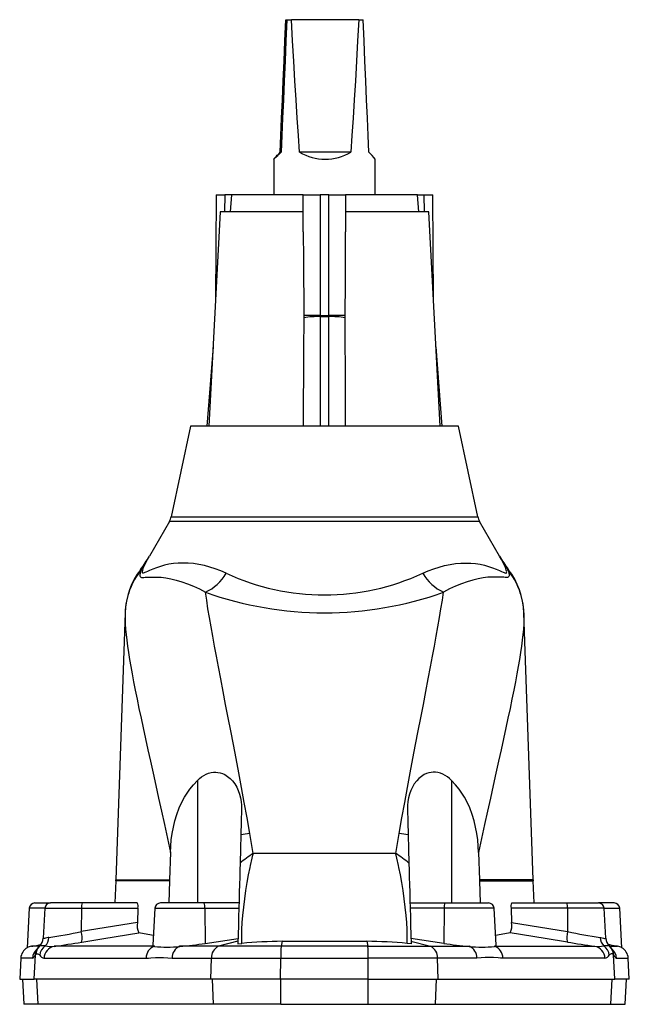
# Model space of a CAD drawing. Extents: x -23 to 894, y -526 to 1012.
# Tile 3 of 4: x 94 to 310, y 663 to 1012. Entities that reach past the tile are written whole.
import ezdxf

# ---------------------------------------------------------------- set-up
doc = ezdxf.new("R2010")
doc.units = 0
doc.layers.get('0').update_dxf_attribs({"linetype": 'CONTINUOUS'})

msp = doc.modelspace()

# ---------------------------------------------------------------- linework, layer by layer
at = {"color": 7, "linetype": 'CONTINUOUS'}
for p, q in [((188.17, 1011.72), (188.55, 1011.72)), ((188.55, 1011.72), (190.17, 1011.72)), ((213.98, 1011.72), (190.17, 1011.72)), ((213.98, 1011.72), (215.55, 1011.72)), ((186.17, 964.72), (186.46, 964.72)), ((211.17, 964.72), (193.05, 964.72)), ((183.86, 962.27), (183.86, 949.62)), ((219.86, 949.62), (219.86, 962.27)), ((163.5, 949.62), (163.22, 912.28)), ((163.5, 949.62), (166.5, 949.62)), ((168.86, 949.62), (166.5, 949.62)), ((168.86, 949.62), (168.44, 943.62)), ((194.36, 949.62), (168.86, 949.62)), ((194.36, 949.62), (200.36, 949.62)), ((194.36, 936.46), (194.36, 949.62)), ((203.36, 949.62), (200.36, 949.62)), ((203.36, 949.62), (209.36, 949.62)), ((209.36, 949.62), (209.36, 936.46)), ((234.86, 949.62), (209.36, 949.62)), ((235.28, 943.62), (234.86, 949.62)), ((234.86, 949.62), (237.22, 949.62)), ((237.22, 949.62), (240.22, 949.62)), ((240.5, 912.28), (240.22, 949.62)), ((164.86, 943.62), (160.88, 867.62)), ((194.36, 943.62), (164.86, 943.62)), ((238.86, 943.62), (209.36, 943.62)), ((242.84, 867.62), (238.86, 943.62)), ((194.52, 906.87), (194.52, 906.04)), ((209.21, 906.04), (209.21, 906.87)), ((162.36, 895.8), (160.22, 867.62)), ((243.5, 867.62), (241.37, 895.8)), ((154.38, 867.62), (147.56, 835.54)), ((249.35, 867.62), (154.38, 867.62)), ((256.16, 835.54), (249.35, 867.62)), ((146.89, 833.79), (139.81, 821.53)), ((263.91, 821.53), (256.84, 833.79)), ((131.2, 801.41), (127.9, 706.83)), ((275.83, 706.83), (272.52, 801.41)), ((172.2, 722.73), (172.2, 722.75)), ((231.52, 722.73), (231.52, 722.75)), ((147.26, 716.51), (146.97, 706.83)), ((256.47, 716.51), (256.75, 706.83)), ((127.88, 706.4), (127.54, 698.62)), ((146.96, 706.4), (146.66, 698.62)), ((146.97, 706.83), (146.96, 706.4)), ((256.75, 706.83), (256.77, 706.4)), ((256.77, 706.4), (257.07, 698.62)), ((276.18, 698.62), (275.84, 706.4)), ((99.26, 698.62), (104.76, 698.62)), ((116.04, 698.62), (104.76, 698.62)), ((135.51, 698.62), (116.04, 698.62)), ((159.14, 698.62), (143.76, 698.62)), ((171.57, 698.62), (159.14, 698.62)), ((232.15, 698.62), (244.59, 698.62)), ((244.59, 698.62), (259.96, 698.62)), ((268.21, 698.62), (287.69, 698.62)), ((287.69, 698.62), (298.96, 698.62)), ((304.46, 698.62), (298.96, 698.62)), ((97.26, 696.72), (96.53, 682.72)), ((102.76, 696.72), (102.2, 686.07)), ((135.76, 696.72), (135.57, 691.7)), ((141.76, 696.72), (141.08, 683.61)), ((262.65, 683.61), (261.96, 696.72)), ((267.97, 696.72), (268.15, 691.7)), ((301.52, 686.07), (300.96, 696.72)), ((307.19, 682.72), (306.46, 696.72)), ((159.6, 684.26), (171.24, 685.95)), ((171.19, 684.15), (172.55, 684.27)), ((232.53, 684.15), (231.17, 684.27)), ((244.13, 684.26), (232.49, 685.95)), ((100.75, 683.21), (100.79, 683.25)), ((302.97, 683.21), (302.94, 683.25)), ((303.38, 682.74), (303.36, 682.76)), ((94.25, 679.04), (93.86, 671.62)), ((309.86, 671.62), (309.47, 679.04)), ((93.86, 671.62), (98.98, 671.62)), ((94.84, 671.62), (95.31, 662.68)), ((161.57, 671.62), (98.98, 671.62)), ((186.33, 671.62), (161.57, 671.62)), ((217.39, 671.62), (186.33, 671.62)), ((217.39, 671.62), (242.15, 671.62)), ((242.15, 671.62), (304.74, 671.62)), ((309.86, 671.62), (304.74, 671.62)), ((308.41, 662.68), (308.88, 671.62))]:
    msp.add_line(p, q, dxfattribs=at)
at = {"color": 8, "linetype": 'CONTINUOUS'}
for p, q in [((166.5, 949.62), (166.46, 943.62)), ((200.36, 949.62), (200.36, 906.91)), ((203.36, 906.91), (203.36, 949.62)), ((237.27, 943.62), (237.22, 949.62)), ((200.36, 906.91), (200.36, 906.44)), ((200.36, 906.91), (203.36, 906.91)), ((200.36, 906.44), (200.36, 867.62)), ((203.36, 906.44), (200.36, 906.44)), ((203.36, 906.44), (203.36, 906.91)), ((203.36, 867.62), (203.36, 906.44)), ((147.56, 835.54), (256.16, 835.54)), ((256.84, 833.79), (146.89, 833.79)), ((156.86, 742.06), (156.86, 698.62)), ((246.86, 742.06), (246.86, 698.62)), ((227.14, 716.16), (176.59, 716.16)), ((146.96, 706.4), (127.88, 706.4)), ((127.9, 706.83), (146.97, 706.83)), ((275.83, 706.83), (256.75, 706.83)), ((256.77, 706.4), (275.84, 706.4)), ((102.76, 696.72), (97.26, 696.72)), ((102.76, 696.72), (115.76, 696.72)), ((115.76, 696.72), (115.7, 688.46)), ((115.76, 696.72), (135.76, 696.72)), ((141.76, 696.72), (159.48, 696.72)), ((159.48, 696.72), (159.6, 684.26)), ((159.48, 696.72), (171.52, 696.72)), ((244.24, 696.72), (232.2, 696.72)), ((244.24, 696.72), (244.13, 684.26)), ((261.96, 696.72), (244.24, 696.72)), ((287.96, 696.72), (267.97, 696.72)), ((287.96, 696.72), (288.02, 688.46)), ((300.96, 696.72), (287.96, 696.72)), ((300.96, 696.72), (306.46, 696.72)), ((135.57, 691.7), (115.7, 688.46)), ((268.15, 691.7), (288.02, 688.46)), ((171.21, 685.1), (164.27, 683.24)), ((186.88, 685.02), (186.49, 683.24)), ((216.84, 685.02), (217.23, 683.24)), ((232.51, 685.1), (239.45, 683.24)), ((100.77, 683.24), (98, 683.24)), ((141.59, 683.24), (106.09, 683.24)), ((164.27, 683.24), (150.59, 683.24)), ((186.49, 683.24), (164.27, 683.24)), ((217.23, 683.24), (186.49, 683.24)), ((217.23, 683.24), (239.45, 683.24)), ((239.45, 683.24), (253.14, 683.24)), ((262.14, 683.24), (297.63, 683.24)), ((302.95, 683.24), (305.73, 683.24)), ((98.4, 679.04), (94.25, 679.04)), ((98.98, 671.62), (99.43, 680.21)), ((99.34, 680.08), (99.43, 680.21)), ((99.43, 680.21), (99.54, 680.33)), ((102.47, 679.04), (138.68, 679.04)), ((147.87, 679.04), (161.83, 679.04)), ((161.57, 671.62), (161.83, 679.04)), ((161.83, 679.04), (186.35, 679.04)), ((186.33, 671.62), (186.35, 679.04)), ((186.35, 679.04), (217.37, 679.04)), ((217.39, 671.62), (217.37, 679.04)), ((241.9, 679.04), (217.37, 679.04)), ((242.15, 671.62), (241.9, 679.04)), ((255.86, 679.04), (241.9, 679.04)), ((301.25, 679.04), (265.04, 679.04)), ((304.29, 680.21), (304.18, 680.33)), ((304.74, 671.62), (304.29, 680.21)), ((304.38, 680.08), (304.29, 680.21)), ((305.33, 679.04), (309.47, 679.04)), ((100.42, 662.68), (99.96, 671.62)), ((162.52, 662.68), (162.21, 671.62)), ((186.37, 662.68), (186.35, 671.62)), ((217.35, 662.68), (217.37, 671.62)), ((241.21, 662.68), (241.51, 671.62)), ((303.3, 662.68), (303.77, 671.62)), ((100.42, 662.68), (95.31, 662.68)), ((162.52, 662.68), (100.42, 662.68)), ((186.37, 662.68), (162.52, 662.68)), ((186.37, 662.68), (217.35, 662.68)), ((217.35, 662.68), (241.21, 662.68)), ((241.21, 662.68), (303.3, 662.68)), ((303.3, 662.68), (308.41, 662.68))]:
    msp.add_line(p, q, dxfattribs=at)
at = {"color": 7, "linetype": 'CONTINUOUS', "flags": 128}
for points in [[(186.17, 964.72), (186.42, 970.64), (186.68, 976.83), (186.96, 983.3), (187.24, 990.02), (187.54, 997), (187.85, 1004.24), (188.17, 1011.72)], [(188.55, 1011.72), (188.22, 1004.24), (187.9, 997), (187.59, 990.02), (187.29, 983.3), (187, 976.83), (186.72, 970.64), (186.46, 964.72)], [(193.05, 964.72), (192.62, 970.64), (192.19, 976.83), (191.77, 983.3), (191.36, 990.02), (190.96, 997), (190.56, 1004.24), (190.17, 1011.72)], [(213.98, 1011.72), (213.61, 1004.24), (213.22, 997), (212.83, 990.02), (212.43, 983.3), (212.02, 976.83), (211.6, 970.64), (211.17, 964.72)], [(217.56, 964.72), (217.31, 970.64), (217.04, 976.83), (216.77, 983.3), (216.48, 990.02), (216.18, 997), (215.87, 1004.24), (215.55, 1011.72)], [(186.46, 964.72), (186.06, 964.33), (185.7, 963.98), (185.37, 963.66), (185.07, 963.37), (184.8, 963.11), (184.56, 962.89), (184.36, 962.7), (184.19, 962.54), (184.06, 962.42), (183.96, 962.34), (183.89, 962.28), (183.86, 962.27), (183.87, 962.28), (183.91, 962.34), (183.98, 962.42), (184.09, 962.54), (184.23, 962.7), (184.41, 962.89), (184.62, 963.11), (184.87, 963.37), (185.14, 963.66), (185.45, 963.98), (185.79, 964.33), (186.17, 964.72)], [(194.36, 936.46), (194.38, 926.64), (194.52, 906.87)], [(209.21, 906.87), (209.31, 918.84), (209.36, 936.46)], [(194.52, 906.04), (194.44, 894.46), (194.36, 867.62)], [(209.36, 867.62), (209.35, 879.6), (209.21, 906.04)], [(156.86, 742.06), (157.56, 742.69), (158.31, 743.27), (159.1, 743.78), (159.93, 744.22), (160.8, 744.57), (161.69, 744.81), (162.5, 744.93), (163.31, 744.96), (164.09, 744.9), (164.94, 744.72), (165.75, 744.46), (166.5, 744.11), (167.52, 743.48), (168.42, 742.74), (169.21, 741.91), (170.04, 740.82), (170.74, 739.64), (171.3, 738.42), (171.75, 737.16), (172.08, 735.86), (172.31, 734.54), (172.42, 733.19), (172.44, 731.84)], [(246.86, 742.06), (246.16, 742.69), (245.42, 743.27), (244.63, 743.78), (243.79, 744.22), (242.92, 744.57), (242.03, 744.81), (241.22, 744.93), (240.42, 744.96), (239.64, 744.9), (238.78, 744.72), (237.97, 744.46), (237.22, 744.11), (236.21, 743.48), (235.31, 742.74), (234.52, 741.91), (233.68, 740.82), (232.99, 739.64), (232.42, 738.42), (231.98, 737.16), (231.64, 735.86), (231.42, 734.54), (231.3, 733.19), (231.28, 731.84)], [(147.26, 716.51), (147.37, 718.76), (147.58, 721.01), (147.89, 723.24), (148.32, 725.51), (148.87, 727.74), (149.54, 729.95), (150.42, 732.29), (151.46, 734.56), (152.27, 736.07), (153.16, 737.53), (154.13, 738.93), (155.43, 740.54), (156.86, 742.06)], [(256.47, 716.51), (256.35, 718.76), (256.14, 721.01), (255.83, 723.24), (255.4, 725.51), (254.85, 727.74), (254.18, 729.95), (253.31, 732.29), (252.26, 734.56), (251.46, 736.07), (250.57, 737.53), (249.59, 738.93), (248.3, 740.54), (246.86, 742.06)], [(172.44, 731.84), (172.32, 727.35), (172.2, 722.75)], [(231.28, 731.84), (231.4, 727.35), (231.52, 722.75)], [(172.2, 722.73), (172.07, 717.77), (171.94, 712.7)], [(231.52, 722.73), (231.65, 717.77), (231.79, 712.7)], [(171.94, 712.7), (171.87, 710.29), (171.81, 707.78), (171.74, 705.19), (171.67, 702.45), (171.6, 699.64), (171.52, 696.77), (171.44, 693.69), (171.36, 690.57), (171.27, 687.37), (171.19, 684.15)], [(231.79, 712.7), (231.85, 710.29), (231.91, 707.78), (231.98, 705.19), (232.05, 702.45), (232.13, 699.64), (232.2, 696.77), (232.28, 693.69), (232.37, 690.57), (232.45, 687.37), (232.53, 684.15)], [(186.88, 685.02), (203.41, 685.07), (216.84, 685.02)], [(98, 683.24), (98.56, 683.33), (99.22, 683.45), (99.96, 683.58), (100.81, 683.72), (101.33, 683.81)], [(100.04, 682.33), (99.97, 682.22), (99.86, 682.06), (99.79, 681.93), (99.74, 681.87), (99.72, 681.84), (99.72, 681.84)], [(100.05, 682.32), (100.07, 682.36), (100.08, 682.37)], [(100.39, 682.8), (100.26, 682.63), (100.07, 682.37)], [(100.99, 683.45), (100.87, 683.34), (100.75, 683.21)], [(141.09, 683.61), (141.1, 683.5), (141.24, 683.37), (141.59, 683.24)], [(262.64, 683.61), (262.62, 683.5), (262.48, 683.37), (262.14, 683.24)], [(305.73, 683.24), (305.16, 683.33), (304.5, 683.45), (303.77, 683.58), (302.91, 683.72), (302.39, 683.81)], [(302.97, 683.21), (302.93, 683.26), (302.73, 683.45)], [(303.65, 682.37), (303.5, 682.59), (303.34, 682.8)], [(303.38, 682.74), (303.36, 682.77), (303.34, 682.8)], [(303.68, 682.32), (303.66, 682.36), (303.65, 682.37)], [(304, 681.84), (304, 681.83), (303.99, 681.86), (303.95, 681.92), (303.89, 682.01), (303.8, 682.15), (303.69, 682.32)]]:
    msp.add_lwpolyline(points, dxfattribs=at)
at = {"color": 8, "linetype": 'CONTINUOUS', "flags": 128}
for points in [[(167.04, 815.46), (165.1, 816.33), (163.16, 817.07), (161.22, 817.7), (159.3, 818.2), (157.35, 818.61), (155.43, 818.89), (153.55, 819.05), (151.72, 819.1), (150, 819.04), (148.34, 818.89), (146.75, 818.65), (145.22, 818.33), (143.74, 817.92), (142.33, 817.45), (141.03, 816.94), (139.83, 816.42), (139.19, 816.12), (138.6, 815.85), (138.24, 815.7), (137.92, 815.59), (137.66, 815.54), (137.51, 815.56), (137.39, 815.63), (137.33, 815.77), (137.32, 815.97), (137.35, 816.23), (137.45, 816.61), (137.59, 817.05), (137.78, 817.52), (138.13, 818.31), (138.52, 819.15), (139.14, 820.33), (139.81, 821.53)], [(236.68, 815.46), (238.62, 816.33), (240.57, 817.07), (242.5, 817.7), (244.42, 818.2), (246.38, 818.61), (248.3, 818.89), (250.18, 819.05), (252, 819.1), (253.72, 819.04), (255.38, 818.89), (256.98, 818.65), (258.5, 818.33), (259.99, 817.92), (261.39, 817.45), (262.7, 816.94), (263.9, 816.42), (264.54, 816.12), (265.12, 815.85), (265.48, 815.7), (265.8, 815.59), (266.06, 815.54), (266.22, 815.56), (266.33, 815.63), (266.39, 815.77), (266.41, 815.97), (266.37, 816.23), (266.28, 816.61), (266.13, 817.05), (265.94, 817.52), (265.6, 818.31), (265.2, 819.15), (264.59, 820.33), (263.91, 821.53)], [(136.73, 816.86), (136.74, 816.85), (136.78, 816.82), (136.84, 816.78), (136.92, 816.71)], [(266.8, 816.71), (266.89, 816.78), (266.95, 816.82), (266.98, 816.85), (266.99, 816.86)], [(136.92, 816.71), (136.71, 816.08), (136.56, 815.49), (136.47, 814.98), (136.48, 814.59), (136.58, 814.31), (136.77, 814.13), (137.07, 814.03), (137.44, 814), (137.88, 814.01), (138.37, 814.05), (139.54, 814.12), (140.86, 814.15), (142.33, 814.13), (143.93, 814.04), (145.64, 813.84), (147.47, 813.52), (149.33, 813.07), (151.28, 812.5), (153.31, 811.79), (155.39, 810.93), (157.53, 809.93), (159.68, 808.77)], [(266.8, 816.71), (267.01, 816.08), (267.17, 815.49), (267.25, 814.98), (267.24, 814.59), (267.14, 814.31), (266.96, 814.13), (266.66, 814.03), (266.28, 814), (265.84, 814.01), (265.35, 814.05), (264.18, 814.12), (262.86, 814.15), (261.39, 814.13), (259.79, 814.04), (258.08, 813.84), (256.26, 813.52), (254.4, 813.07), (252.44, 812.5), (250.42, 811.79), (248.33, 810.93), (246.2, 809.93), (244.04, 808.77)], [(175.41, 723.22), (174.42, 728.76), (173.43, 734.2), (172.44, 739.51), (171.47, 744.71), (170.51, 749.79), (169.56, 754.74), (168.63, 759.57), (167.72, 764.27), (166.81, 768.99), (165.93, 773.57), (165.08, 778.01), (164.26, 782.29), (163.56, 786.04), (162.89, 789.67), (162.25, 793.17), (161.66, 796.53), (161.1, 799.8), (160.58, 802.92), (160.11, 805.91), (159.68, 808.77)], [(228.31, 723.22), (229.31, 728.76), (230.3, 734.2), (231.28, 739.51), (232.25, 744.71), (233.22, 749.79), (234.16, 754.74), (235.09, 759.57), (236, 764.27), (236.91, 768.99), (237.8, 773.57), (238.65, 778.01), (239.46, 782.29), (240.17, 786.04), (240.84, 789.67), (241.47, 793.17), (242.07, 796.53), (242.63, 799.8), (243.14, 802.92), (243.62, 805.91), (244.04, 808.77)], [(131.2, 801.41), (131.18, 800.32), (131.19, 799.15), (131.26, 797.5), (131.38, 795.71), (131.56, 793.81), (131.79, 791.77), (132.07, 789.62), (132.4, 787.34), (132.79, 784.94), (133.22, 782.42), (133.69, 779.78), (134.22, 777.02), (134.81, 774), (135.45, 770.85), (136.13, 767.57), (136.85, 764.17), (137.61, 760.65), (138.44, 756.84), (139.31, 752.89), (140.21, 748.82), (141.14, 744.62), (142.1, 740.3), (143.09, 735.79), (144.11, 731.15), (145.15, 726.39), (146.2, 721.51), (147.26, 716.51)], [(272.52, 801.41), (272.54, 800.32), (272.53, 799.15), (272.47, 797.5), (272.34, 795.71), (272.17, 793.81), (271.94, 791.77), (271.65, 789.62), (271.32, 787.34), (270.94, 784.94), (270.51, 782.42), (270.03, 779.78), (269.51, 777.02), (268.91, 774), (268.28, 770.85), (267.6, 767.57), (266.87, 764.17), (266.11, 760.65), (265.28, 756.84), (264.42, 752.89), (263.51, 748.82), (262.58, 744.62), (261.63, 740.3), (260.63, 735.79), (259.61, 731.15), (258.58, 726.39), (257.53, 721.51), (256.47, 716.51)], [(176.59, 716.16), (176, 719.71), (175.41, 723.22)], [(227.14, 716.16), (227.72, 719.71), (228.31, 723.22)], [(172.55, 684.27), (172.54, 686.76), (172.6, 689.23), (172.73, 691.69), (172.92, 694.12), (173.22, 697.13), (173.59, 700.09), (174.02, 702.98), (174.48, 705.81), (174.99, 708.55), (175.51, 711.19), (175.66, 711.94), (176.22, 714.53), (176.44, 715.52), (176.53, 715.91), (176.56, 716.06), (176.58, 716.12), (176.58, 716.12), (176.59, 716.16)], [(231.17, 684.27), (231.18, 686.76), (231.12, 689.23), (230.99, 691.69), (230.81, 694.12), (230.5, 697.13), (230.13, 700.09), (229.71, 702.98), (229.24, 705.81), (228.74, 708.55), (228.21, 711.19), (228.06, 711.94), (227.5, 714.53), (227.28, 715.52), (227.19, 715.91), (227.16, 716.06), (227.15, 716.12), (227.14, 716.12), (227.14, 716.16)], [(115.82, 684.73), (123.65, 686.02), (136.04, 688.03)], [(287.91, 684.73), (280.08, 686.02), (267.68, 688.03)], [(104.15, 686.35), (103.99, 686.32), (103.45, 686.21), (103, 686.1), (102.64, 686.01), (102.39, 685.98), (102.27, 685.99), (102.21, 686.04), (102.21, 686.07)], [(299.58, 686.35), (299.73, 686.32), (300.27, 686.21), (300.72, 686.1), (301.08, 686.01), (301.34, 685.98), (301.46, 685.99), (301.51, 686.04), (301.51, 686.07)], [(99.54, 680.33), (99.62, 680.4), (99.92, 680.57), (100.25, 680.58), (100.48, 680.49), (100.72, 680.33), (100.96, 680.08)], [(138.68, 679.04), (139.49, 679.07), (140.3, 679.13), (141.95, 679.28), (143.4, 679.32), (144.87, 679.25), (146.36, 679.11), (147.87, 679.04)], [(265.04, 679.04), (264.24, 679.07), (263.42, 679.13), (261.77, 679.28), (260.32, 679.32), (258.85, 679.25), (257.37, 679.11), (255.86, 679.04)], [(304.18, 680.33), (304.11, 680.4), (303.8, 680.57), (303.48, 680.58), (303.25, 680.49), (303.01, 680.33), (302.77, 680.08)]]:
    msp.add_lwpolyline(points, dxfattribs=at)
at = {"color": 7, "linetype": 'CONTINUOUS'}
for centre, radius, start, end in [((202.11, 980.26), 18, 239.7646, 300.2354), ((187.24, 933.84), 43.28, 41.0705, 45.5204), ((141.69, 836.79), 6, 330, 348), ((262.03, 836.79), 6, 192, 210), ((104.12, 841.7), 40.99, 322.6934, 330.526), ((299.27, 841.48), 40.6, 209.4317, 217.34), ((158.18, 800.47), 27, 142.6164, 178), ((245.54, 800.47), 27, 2, 37.3836), ((77.93, 708.58), 50, 357.5, 358), ((325.8, 708.58), 50, 182, 182.5), ((99.26, 696.62), 2, 90, 177), ((104.76, 696.62), 2, 90, 177), ((132.77, 697.3), 3.04, 349.0624, 25.7463), ((143.76, 696.62), 2, 90, 177), ((259.96, 696.62), 2, 3, 90), ((270.95, 697.3), 3.04, 154.2537, 190.9376), ((298.96, 696.62), 2, 3, 90), ((304.46, 696.62), 2, 3, 90), ((141.85, 690.63), 6.37, 170.3617, 204.1429), ((261.87, 690.63), 6.37, 335.8571, 9.6383), ((125.74, 620.53), 68.28, 76.8623, 81.3189), ((277.99, 620.53), 68.28, 98.6811, 103.1377), ((98.39, 686.25), 3.82, 312.9406, 357.4512), ((139.97, 817.38), 134.56, 274.5252, 278.3866), ((188.59, 515.07), 169.95, 90.5741, 95.4131), ((215.14, 515.07), 169.95, 84.5869, 89.4259), ((263.75, 817.38), 134.56, 261.6134, 265.4748), ((305.33, 686.25), 3.82, 182.5902, 227.1185), ((98.74, 678.81), 4.5, 119.4996, 177), ((98.77, 678.67), 4.63, 99.6778, 119.016), ((103.64, 680.3), 4.1, 134.1021, 143.599), ((146.09, 720.76), 37.8, 263.1603, 276.8397), ((257.64, 720.76), 37.8, 263.1603, 276.8397), ((304.95, 678.67), 4.63, 60.984, 80.3222), ((304.98, 678.81), 4.5, 3, 60.5016)]:
    msp.add_arc(centre, radius, start, end, dxfattribs=at)
at = {"color": 8, "linetype": 'CONTINUOUS'}
for centre, radius, start, end in [((199.3, 638.85), 268.06, 89.7731, 91.0226), ((199.31, 879.21), 27.25, 87.7906, 100.1299), ((204.42, 638.85), 268.06, 88.9774, 90.2269), ((204.41, 879.21), 27.25, 79.8701, 92.2094), ((19.79, 890.17), 138.26, 327.9054, 330.2351), ((383.94, 890.17), 138.26, 209.7649, 212.0945), ((157.04, 800.47), 25.85, 141.0863, 177.9266), ((152.65, 823.88), 16.67, 294.936, 329.6656), ((201.86, 890.6), 82.81, 245.137, 294.863), ((251.07, 823.88), 16.67, 210.3344, 245.064), ((246.69, 800.47), 25.85, 2.0734, 38.9137), ((201.86, 926.86), 125.4, 250.3444, 289.6556), ((180.04, 681.94), 41.53, 96.3942, 100.8759), ((179.72, 681.93), 41.51, 95.9606, 100.4385), ((223.69, 681.94), 41.53, 79.1241, 83.6058), ((224, 681.93), 41.51, 79.5615, 84.0393), ((211.01, 665.04), 61.63, 123.9517, 129.3419), ((192.72, 665.04), 61.63, 50.6581, 56.0483), ((119.45, 697.15), 3.72, 156.7287, 186.5846), ((156.43, 697.14), 3.08, 352.161, 28.5782), ((247.29, 697.14), 3.08, 151.4213, 187.8395), ((284.27, 697.15), 3.72, 353.4154, 23.2713), ((70.79, 901.23), 217.46, 278.8237, 281.919), ((107.98, 686.35), 8, 348.2923, 15.2714), ((295.74, 686.35), 8, 164.7288, 191.7075), ((332.93, 901.23), 217.46, 258.081, 261.1763), ((100.08, 686.35), 4.07, 313.4098, 359.8744), ((45.73, 1108.78), 429.81, 278.0737, 279.3852), ((358, 1108.79), 429.81, 260.6148, 261.9263), ((303.65, 686.35), 4.07, 180.1254, 226.5906), ((102.9, 678.81), 4.51, 130.6407, 177.0605), ((103.61, 679.98), 4.27, 146.6655, 178.537), ((103.76, 680.08), 4.33, 142.1005, 178.3197), ((103.91, 680.19), 4.37, 136.2505, 178.1548), ((105.52, 679.66), 4.58, 125.3058, 174.6901), ((101.59, 669.61), 13.85, 84.7026, 92.4846), ((106.93, 678.85), 4.46, 100.8061, 177.5847), ((105.09, 695.44), 12.24, 259.5745, 274.7052), ((142.95, 679.19), 4.27, 108.6466, 182.0157), ((152.12, 679.26), 4.26, 111.0891, 183.0179), ((166.09, 679.37), 4.28, 115.2205, 184.3891), ((225.73, 679.8), 39.39, 174.9875, 181.0982), ((178, 679.8), 39.39, 358.9018, 5.0125), ((237.63, 679.37), 4.28, 355.6109, 64.7794), ((251.6, 679.26), 4.26, 356.9821, 68.9109), ((260.77, 679.19), 4.27, 357.9843, 71.3535), ((298.64, 695.44), 12.24, 265.2948, 280.4255), ((296.79, 678.85), 4.46, 2.4153, 79.1939), ((302.13, 669.61), 13.85, 87.5155, 95.2973), ((298.2, 679.66), 4.58, 5.31, 54.6939), ((299.82, 680.19), 4.37, 1.8455, 43.7283), ((299.97, 680.08), 4.33, 1.6805, 37.894), ((300.11, 679.98), 4.27, 1.4641, 33.2858), ((300.82, 678.81), 4.51, 2.9399, 49.3753), ((97.41, 680.88), 2.09, 298.1464, 337.5404), ((102.88, 681.25), 2.25, 211.374, 259.5081), ((300.84, 681.25), 2.25, 280.4919, 328.626), ((306.31, 680.88), 2.09, 202.4587, 241.8541)]:
    msp.add_arc(centre, radius, start, end, dxfattribs=at)

doc.saveas('drawing.dxf')
